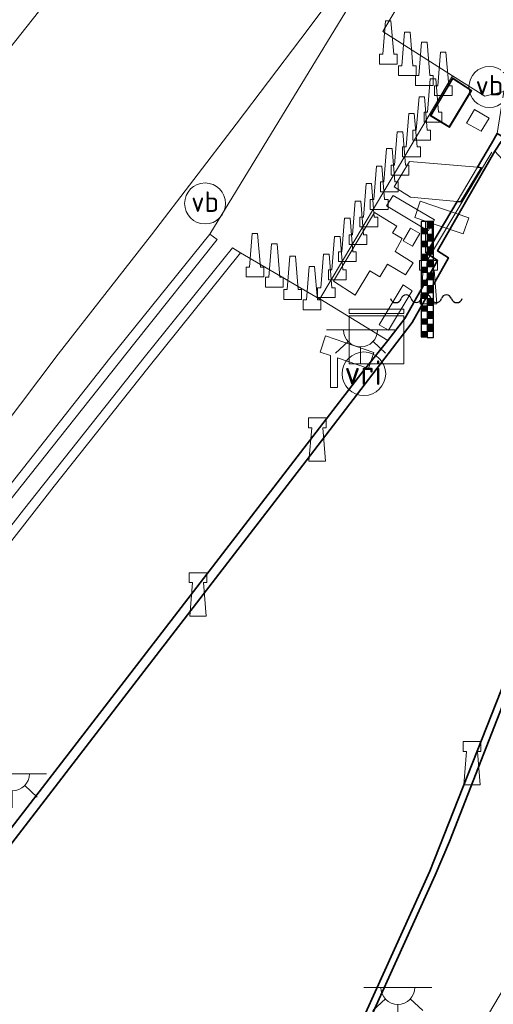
# Model space of a CAD drawing. Header units: metres. Extents: x 185049 to 189876, y 349292 to 352302.
# Tile 154 of 256: x 189216 to 189251, y 350255 to 350328. Entities that reach past the tile are written whole.
import ezdxf
from ezdxf.enums import TextEntityAlignment as Align

# ---------------------------------------------------------------- set-up
doc = ezdxf.new("R2010")
doc.units = ezdxf.units.M
for name, color, linetype, lineweight in [('B-WE-GK-KADEMUUR-GV', 150, 'Continuous', 35), ('B-WE-GR-GRAS-GV', 60, 'Continuous', 13), ('B-WE-GW-TALUD_KRUIN-G', 90, 'Continuous', 18), ('B-WE-GW-TALUD_TEEN-G', 90, 'Continuous', 18), ('B-WE-IE-MEUBILAIR_WATERWEGMEUBILAIR-S', 150, 'Continuous', 25), ('B-WE-IE-MEUBILAIR_WEGMEUBILAIR-S', 7, 'Continuous', 25), ('B-WE-IE-TERREINAFSCHEIDING_KUNSTMATIG_HEKWERK-G', 20, 'IE-TERREINAFSCHEIDING-KUNSTMATIG', 18), ('B-WE-KG-KADASTRAAL_DAKRAND-G', 170, 'Continuous', 18), ('B-WE-KL-DATA-S', 90, 'Continuous', 25), ('B-WE-KL-ET_LS_OV_LICHTPUNT-S', 190, 'Continuous', 25), ('B-WE-OB-OEVERVOORZIENING-G', 7, 'Continuous', 18), ('B-WE-OG-BEBOUWING_NUTSGEBOUW-GV', 7, 'Continuous', 18), ('B-WE-OG-WATER_KANAAL-GV', 120, 'Continuous', 18), ('B-WE-RI-GWA_RIOOLPUT-GV', 30, 'Continuous', 18), ('B-WE-VH-VERHARDING_ASFALT-GV', 252, 'Continuous', 18), ('B-WE-VH-VERHARDING_ASFALT_GROEN-GV', 100, 'Continuous', 18), ('B-WE-VH-VERHARDING_BETON-GV', 252, 'Continuous', 18), ('B-WE-VH-VERHARDING_ROOSTER-GV', 252, 'Continuous', 18), ('B-WE-VW-VRI-S', 160, 'Continuous', 25)]:
    doc.layers.add(name, color=color, linetype=linetype, lineweight=lineweight)
doc.styles.add('NLCS-ISO', font='NLCS-ISO.ttf')
doc.linetypes.add('IE-TERREINAFSCHEIDING-KUNSTMATIG', pattern='A,4,[82,NLCS.SHX,S=0.75,R=90,X=0,Y=0],4,-2', length=10)

# ---------------------------------------------------------------- blocks, each defined once
blk = doc.blocks.new('SIE-WATER_BOLDER-SO')
at = {"color": 0, "linetype": 'ByBlock', "lineweight": 18}
blk.add_lwpolyline([(0.402, 0.867), (0.602, -1.587), (-0.602, -1.587), (-0.402, 0.867), (-0.65, 0.867), (-0.65, 1.587), (0.65, 1.587), (0.65, 0.867)], close=True, dxfattribs=at)
blk = doc.blocks.new('SKL-ET_OV_LICHTPUNT-SO')
at = {"color": 0, "linetype": 'ByBlock', "lineweight": 18}
for points in [[(-1.25, 0), (-2.5, 0)], [(1.25, 0), (2.5, 0)], [(-0.915, -0.851), (-1.831, -1.703)], [(0, -1.25), (0, -2.5)], [(0.915, -0.851), (1.831, -1.703)]]:
    blk.add_lwpolyline(points, dxfattribs=at)
blk.add_lwpolyline([(0, 0), (1.25, 0, -1), (-1.25, 0)], format="xyb", close=True, dxfattribs=at)
blk = doc.blocks.new('SIE-WEG_GELEIDECONSTRUCTIE-SO')
at = {"color": 0, "linetype": 'ByBlock', "lineweight": 18}
blk.add_lwpolyline([(0.402, -0.867), (0.202, 1.587), (-0.202, 1.587), (-0.402, -0.867), (-0.65, -0.867), (-0.65, -1.587), (0.65, -1.587), (0.65, -0.867)], close=True, dxfattribs=at)
blk = doc.blocks.new('SKL-DATA_KAST-SO')
at = {"color": 0, "linetype": 'ByBlock', "lineweight": 18}
for points in [[(-2, 2), (2, 2), (2, 1.68), (-2, 1.68)], [(-2, 1.52), (2, 1.52), (2, -2), (-2, -2)]]:
    blk.add_lwpolyline(points, close=True, dxfattribs=at)
blk = doc.blocks.new('SIE-WATER_WATERSTANDMETER-SO')
h = blk.add_hatch(color=256)
h.dxf.hatch_style = 1
h.paths.add_polyline_path([(0, 5.167), (-0.455, 5.167), (-0.455, 4.696), (0, 4.696)])
h = blk.add_hatch(color=256)
h.dxf.hatch_style = 1
h.paths.add_polyline_path([(0.455, 5.639), (0, 5.639), (0, 5.167), (0.455, 5.167)])
h = blk.add_hatch(color=256)
h.dxf.hatch_style = 1
h.paths.add_polyline_path([(0.455, 4.696), (0, 4.696), (0, 4.224), (0.455, 4.224)])
h = blk.add_hatch(color=256)
h.dxf.hatch_style = 1
h.paths.add_polyline_path([(0, 4.224), (-0.455, 4.224), (-0.455, 3.752), (0, 3.752)])
h = blk.add_hatch(color=256)
h.dxf.hatch_style = 1
h.paths.add_polyline_path([(0.455, 3.752), (0, 3.752), (0, 3.28), (0.455, 3.28)])
h = blk.add_hatch(color=256)
h.dxf.hatch_style = 1
h.paths.add_polyline_path([(0, 3.28), (-0.455, 3.28), (-0.455, 2.808), (0, 2.808)])
h = blk.add_hatch(color=256)
h.dxf.hatch_style = 1
h.paths.add_polyline_path([(0, 2.336), (-0.455, 2.336), (-0.455, 1.865), (0, 1.865)])
h = blk.add_hatch(color=256)
h.dxf.hatch_style = 1
h.paths.add_polyline_path([(0.455, 2.808), (0, 2.808), (0, 2.336), (0.455, 2.336)])
h = blk.add_hatch(color=256)
h.dxf.hatch_style = 1
h.paths.add_polyline_path([(0.455, 1.865), (0, 1.865), (0, 1.393), (0.455, 1.393)])
h = blk.add_hatch(color=256)
h.dxf.hatch_style = 1
h.paths.add_polyline_path([(0, 1.393), (-0.455, 1.393), (-0.455, 0.921), (0, 0.921)])
h = blk.add_hatch(color=256)
h.dxf.hatch_style = 1
h.paths.add_polyline_path([(0.455, 0.921), (0, 0.921), (0, 0.449), (0.455, 0.449)])
h = blk.add_hatch(color=256)
h.dxf.hatch_style = 1
h.paths.add_polyline_path([(0, 0.449), (-0.455, 0.449), (-0.455, -0.023), (0, -0.023)])
h = blk.add_hatch(color=256)
h.dxf.hatch_style = 1
h.paths.add_polyline_path([(0, -0.495), (-0.455, -0.495), (-0.455, -0.967), (0, -0.967)])
h = blk.add_hatch(color=256)
h.dxf.hatch_style = 1
h.paths.add_polyline_path([(0.455, -0.023), (0, -0.023), (0, -0.495), (0.455, -0.495)])
h = blk.add_hatch(color=256)
h.dxf.hatch_style = 1
h.paths.add_polyline_path([(0, -1.438), (-0.455, -1.438), (-0.455, -1.91), (0, -1.91)])
h = blk.add_hatch(color=256)
h.dxf.hatch_style = 1
h.paths.add_polyline_path([(0.455, -0.967), (0, -0.967), (0, -1.438), (0.455, -1.438)])
h = blk.add_hatch(color=256)
h.dxf.hatch_style = 1
h.paths.add_polyline_path([(0.455, -1.91), (0, -1.91), (0, -2.382), (0.455, -2.382)])
h = blk.add_hatch(color=256)
h.dxf.hatch_style = 1
h.paths.add_polyline_path([(0, -2.382), (-0.455, -2.382), (-0.455, -2.854), (0, -2.854)])
blk.add_lwpolyline([(0.455, -2.793), (0.455, 5.639), (-0.455, 5.639), (-0.455, -2.793)])
for points in [[(0.455, 5.639), (0, 5.639), (0, 5.167), (0.455, 5.167)], [(0.455, 5.167), (0, 5.167), (0, 4.696), (0.455, 4.696)], [(0.455, 4.696), (0, 4.696), (0, 4.224), (0.455, 4.224)], [(0.455, 4.224), (0, 4.224), (0, 3.752), (0.455, 3.752)], [(0.455, 3.752), (0, 3.752), (0, 3.28), (0.455, 3.28)], [(0.455, 3.28), (0, 3.28), (0, 2.808), (0.455, 2.808)], [(0.455, 2.808), (0, 2.808), (0, 2.336), (0.455, 2.336)], [(0.455, 2.336), (0, 2.336), (0, 1.865), (0.455, 1.865)], [(0.455, 1.865), (0, 1.865), (0, 1.393), (0.455, 1.393)], [(0.455, 1.393), (0, 1.393), (0, 0.921), (0.455, 0.921)], [(0.455, 0.921), (0, 0.921), (0, 0.449), (0.455, 0.449)], [(0.455, 0.449), (0, 0.449), (0, -0.023), (0.455, -0.023)], [(0.455, -0.023), (0, -0.023), (0, -0.495), (0.455, -0.495)], [(0.455, -0.495), (0, -0.495), (0, -0.967), (0.455, -0.967)], [(0.455, -0.967), (0, -0.967), (0, -1.438), (0.455, -1.438)], [(0.455, -1.438), (0, -1.438), (0, -1.91), (0.455, -1.91)], [(0.455, -1.91), (0, -1.91), (0, -2.382), (0.455, -2.382)], [(0.455, -2.382), (0, -2.382), (0, -2.854), (0.455, -2.854)]]:
    blk.add_lwpolyline(points, close=True)
for centre, radius, start, end in [((-1.554, -0.12), 0.381, 16.89466, 163.10534), ((-0.077, -0.12), 0.381, 16.89466, 163.10534), ((1.4, -0.12), 0.381, 16.89466, 163.10534), ((-2.314, 0.111), 0.413, 196.89466, 343.10534), ((-0.816, 0.105), 0.391, 196.89466, 343.10534), ((0.662, 0.105), 0.391, 196.89466, 343.10534), ((2.16, 0.111), 0.413, 196.89466, 343.10534)]:
    blk.add_arc(centre, radius, start, end)
blk = doc.blocks.new('SIE-WEG_CAMERA-SO')
at = {"color": 0, "linetype": 'ByBlock', "lineweight": 18}
blk.add_lwpolyline([(-1.224, 0.415), (-1.224, -1.924), (-0.724, -1.924), (-0.724, 0.245), (1.552, -0.526), (1.953, 0.658), (-1.599, 1.861), (-2, 0.677)], close=True, dxfattribs=at)
blk = doc.blocks.new('SIE-WEG_PAAL_VERKEERSBORD-SO')
at = {"color": 0, "linetype": 'ByBlock', "lineweight": 18}
blk.add_circle((0, 0), 1.5, dxfattribs=at)
at = {"color": 0, "linetype": 'ByBlock', "lineweight": 18, "style": 'NLCS-ISO'}
blk.add_text('vb', height=1.5, dxfattribs=at).set_placement((0, 0.132), align=Align.MIDDLE_CENTER)
blk = doc.blocks.new('SKL-VRI_PAAL-SO')
at = {"lineweight": 18}
blk.add_circle((0, 0), 1.593, dxfattribs=at)
at = {"lineweight": 18, "style": 'NLCS-ISO'}
blk.add_text('vri', height=1.8, dxfattribs=at).set_placement((-0.057, 0.076), align=Align.MIDDLE_CENTER)

msp = doc.modelspace()

# ---------------------------------------------------------------- linework, layer by layer
at = {"layer": 'B-WE-GK-KADEMUUR-GV'}
for points in [[(189273.202, 350352.544, 20.675), (189252.644, 350318.107, 20.675), (189251.794, 350318.648, 20.675), (189251.33, 350317.933, 32.345), (189247.125, 350310.642, 32.345), (189247.925, 350310.12, 32.345), (189245.261, 350305.391, 32.345), (189237.5, 350295.249, 32.345), (189225.364, 350279.523, 32.345), (189214.115, 350264.951, 32.345)], [(189237.838, 350245.981, 32.345), (189246.565, 350265.226, 32.345), (189252.129, 350279.325, 32.345), (189259.237, 350297.231, 32.345), (189262.059, 350301.766, 32.345), (189263.059, 350301.199, 32.345), (189267.452, 350308.661, 32.345), (189267.742, 350309.155, 32.345), (189266.608, 350309.921, 20.675), (189287.571, 350345.003, 20.675)], [(189210.842, 350261.888, 34.122), (189220.459, 350274.329, 34.122), (189230.887, 350287.81, 34.1), (189241.581, 350301.702, 34.109), (189243.49, 350304.067, 34.143), (189244.738, 350305.685, 34.168), (189247.126, 350309.925, 34.147), (189246.5803, 350310.2808, 34.0522), (189246.557, 350310.296, 34.152), (189246.317, 350310.453, 34.154), (189248.561, 350314.2493, 34.1464), (189248.823, 350314.226, 34.097), (189250.335, 350316.699, 34.079), (189250.212, 350316.746, 34.081), (189250.0453, 350316.7601, 34.1414), (189251.069, 350318.492, 34.138), (189251.483, 350319.23, 34.13), (189252.498, 350318.629, 34.155), (189256.8041, 350325.8432, 34.157), (189257.6143, 350327.2005, 34.1574), (189259.9526, 350331.118, 34.1585)], [(189253.996, 350282.721, 34.033), (189248.003, 350267.387, 34.041), (189246.957, 350264.936, 34.05), (189239.696, 350248.917, 34.054)]]:
    msp.add_polyline3d(points, dxfattribs=at)
at = {"layer": 'B-WE-GR-GRAS-GV'}
for points in [[(189209.551, 350342.933, 27.365), (189216.991, 350353.468, 27.571), (189225.363, 350365.252, 28.082), (189232.466, 350375.166, 28.353), (189233.912, 350374.338, 28.153), (189226.767, 350364.598, 27.904), (189217.515, 350351.386, 27.478), (189228.228, 350363.709, 27.348), (189235.398, 350373.488, 27.312), (189250.028, 350365.111, 27.902), (189241.807, 350355.953, 27.82), (189233.116, 350346.501, 27.769), (189223.793, 350335.612, 27.82), (189215.75, 350325.444, 27.698)], [(189215.75, 350325.444, 27.698), (189223.793, 350335.612, 27.82), (189233.116, 350346.501, 27.769), (189241.807, 350355.953, 27.82), (189250.028, 350365.111, 27.902), (189257.519, 350360.823, 31.661), (189249.976, 350347.798, 32.464), (189245.627, 350340.668, 32.924), (189242.933, 350335.045, 33.4), (189240.513, 350330.71, 33.831), (189237.115, 350326.152, 33.89), (189232.365, 350319.915, 33.965), (189226.165, 350311.794, 34.079), (189219.321, 350303.067, 34.181), (189212.35, 350293.87, 34.168)], [(189212.35, 350293.87, 34.168), (189219.321, 350303.067, 34.181), (189226.165, 350311.794, 34.079), (189232.365, 350319.915, 33.965), (189237.115, 350326.152, 33.89), (189240.513, 350330.71, 33.831), (189242.933, 350335.045, 33.4), (189245.627, 350340.668, 32.924), (189249.976, 350347.798, 32.464), (189257.519, 350360.823, 31.661), (189259.1761, 350359.8735, 31.9016), (189256.089, 350354.522, 32.112), (189246.082, 350337.61, 33.257), (189240.392, 350328.154, 33.887), (189236.304, 350321.454, 33.988), (189230.442, 350311.863, 34.069), (189223.111, 350302.767, 34.093), (189215.604, 350293.264, 34.134)], [(189188.282, 350254.6, 34.183), (189189.302, 350255.816, 34.173), (189189.854, 350255.373, 34.183), (189196.988, 350264.961, 34.163), (189203.686, 350273.691, 34.145), (189212.276, 350284.789, 34.142), (189219.029, 350293.411, 34.146), (189225.897, 350302.047, 34.126), (189232.684, 350310.493, 34.084), (189238.487, 350307.107, 34.053), (189238.4962, 350307.1224, 34.0791), (189243.49, 350304.067, 34.143), (189241.581, 350301.702, 34.109), (189230.887, 350287.81, 34.1), (189220.459, 350274.329, 34.122), (189210.842, 350261.888, 34.122), (189199.825, 350247.644, 34.126)], [(189239.696, 350248.917, 34.054), (189246.957, 350264.936, 34.05), (189248.003, 350267.387, 34.041), (189253.996, 350282.721, 34.033), (189258.362, 350293.57, 34.092), (189259.047, 350294.868, 34.08), (189261.602, 350293.344, 34.05), (189258.057, 350287.35, 34.07), (189267.061, 350281.984, 34.029), (189260.993, 350271.726, 34.087), (189252.896, 350258.174, 34.062), (189239.553, 350235.695, 34.062)]]:
    msp.add_polyline3d(points, dxfattribs=at)
msp.add_polyline3d([(189254.089, 350338.285, 33.168), (189251.057, 350329.648, 33.932), (189255.349, 350336.133, 33.97), (189261.29, 350346.346, 33.906), (189266.789, 350355.868, 33.807), (189270.565, 350353.894, 34.109), (189263.539, 350342.051, 34.075), (189253.402, 350324.785, 34.123), (189251.975, 350322.29, 34.112), (189250.595, 350321.964, 34.113), (189248.23, 350323.447, 34.122), (189243.109, 350326.689, 34.015), (189248.676, 350336.031, 33.322), (189258.661, 350352.909, 32.179), (189261.8633, 350358.4427, 31.9665), (189263.09, 350357.801, 31.948), (189259.374, 350350.574, 32.321), (189256.24, 350343.822, 32.768)], close=True, dxfattribs=at)
at = {"layer": 'B-WE-GW-TALUD_KRUIN-G'}
msp.add_polyline3d([(189178.525, 350255.299, 33.826), (189182.487, 350261.128, 33.788), (189186.14, 350265.983, 33.805), (189189.57, 350269.71, 33.826), (189193.237, 350271.866, 33.953), (189198.319, 350276.871, 34.008), (189204.712, 350284.215, 34.126), (189212.35, 350293.87, 34.168), (189219.321, 350303.067, 34.181), (189226.165, 350311.794, 34.079), (189232.365, 350319.915, 33.965), (189237.115, 350326.152, 33.89), (189240.513, 350330.71, 33.831), (189242.933, 350335.045, 33.4), (189245.627, 350340.668, 32.924), (189249.976, 350347.798, 32.464), (189257.519, 350360.823, 31.661)], dxfattribs=at)
at = {"layer": 'B-WE-GW-TALUD_TEEN-G'}
msp.add_polyline3d([(189250.028, 350365.111, 27.902), (189241.807, 350355.953, 27.82), (189233.116, 350346.501, 27.769), (189223.793, 350335.612, 27.82), (189215.75, 350325.444, 27.698), (189205.25, 350312.144, 27.706), (189197.869, 350302.577, 27.647), (189188.888, 350290.78, 27.786), (189182.767, 350283.912, 27.685), (189176.911, 350279.537, 27.491), (189168.48, 350266.847, 27.424), (189160.723, 350252.714, 27.457)], dxfattribs=at)
at = {"layer": 'B-WE-IE-TERREINAFSCHEIDING_KUNSTMATIG_HEKWERK-G'}
msp.add_polyline3d([(189246.282, 350309.038, 34.058), (189246.375, 350309.936, 34.018), (189251.096, 350317.867, 34.041)], dxfattribs=at)
at = {"layer": 'B-WE-KG-KADASTRAAL_DAKRAND-G'}
msp.add_polyline3d([(189247.9771, 350319.7414, 36.47), (189246.6624, 350320.5303, 36.45), (189248.2544, 350323.2167, 36.44), (189249.5701, 350322.3615, 36.45)], close=True, dxfattribs=at)
at = {"layer": 'B-WE-OB-OEVERVOORZIENING-G'}
msp.add_polyline3d([(189203.695, 350251.509, 32.345), (189214.115, 350264.951, 32.345), (189225.364, 350279.523, 32.345), (189237.5, 350295.249, 32.345), (189245.261, 350305.391, 32.345), (189247.925, 350310.12, 32.345), (189247.125, 350310.642, 32.345), (189251.33, 350317.933, 32.345), (189257.761, 350310.895, 32.345), (189267.452, 350308.661, 32.345), (189263.059, 350301.199, 32.345), (189262.059, 350301.766, 32.345), (189259.237, 350297.231, 32.345), (189252.129, 350279.325, 32.345), (189246.565, 350265.226, 32.345), (189237.838, 350245.981, 32.345)], dxfattribs=at)
at = {"layer": 'B-WE-OG-BEBOUWING_NUTSGEBOUW-GV'}
msp.add_polyline3d([(189249.638, 350322.377, 34.22), (189247.994, 350319.673, 34.06), (189246.594, 350320.513, 34.18), (189248.238, 350323.287, 34.09)], close=True, dxfattribs=at)
at = {"layer": 'B-WE-OG-WATER_KANAAL-GV'}
msp.add_polyline3d([(189203.695, 350251.509, 32.345), (189214.115, 350264.951, 32.345), (189225.364, 350279.523, 32.345), (189237.5, 350295.249, 32.345), (189245.261, 350305.391, 32.345), (189247.925, 350310.12, 32.345), (189247.125, 350310.642, 32.345), (189251.33, 350317.933, 32.345), (189257.761, 350310.895, 32.345), (189267.452, 350308.661, 32.345), (189263.059, 350301.199, 32.345), (189262.059, 350301.766, 32.345), (189259.237, 350297.231, 32.345), (189252.129, 350279.325, 32.345), (189246.565, 350265.226, 32.345), (189237.838, 350245.981, 32.345)], dxfattribs=at)
at = {"layer": 'B-WE-RI-GWA_RIOOLPUT-GV'}
for points in [[(189250.91, 350320.339, 34.065), (189250.333, 350319.385, 34.063), (189249.239, 350319.988, 34.061), (189249.838, 350320.977, 34.059)], [(189250.0453, 350316.7601, 34.1414), (189248.561, 350314.2493, 34.1464), (189245.154, 350314.552, 34.064), (189243.94, 350315.317, 34.07), (189245.079, 350317.181, 34.071)], [(189250.335, 350316.699, 34.079), (189248.823, 350314.226, 34.097), (189248.561, 350314.2493, 34.1464), (189250.0453, 350316.7601, 34.1414), (189250.212, 350316.746, 34.081)], [(189246.912, 350312.903, 34.051), (189246.442, 350312.104, 34.043), (189243.391, 350313.92, 34.079), (189243.883, 350314.692, 34.061)], [(189245.348, 350309.767, 34.068), (189244.783, 350308.883, 34.062), (189243.449, 350309.657, 34.079), (189242.894, 350308.731, 34.079), (189242.174, 350309.181, 34.085), (189241.099, 350307.391, 34.075), (189239.502, 350308.407, 34.074), (189242.512, 350313.448, 34.067), (189244.138, 350312.447, 34.065), (189243.83, 350311.946, 34.067), (189244.536, 350311.532, 34.063), (189244.019, 350310.583, 34.064)]]:
    msp.add_polyline3d(points, close=True, dxfattribs=at)
at = {"layer": 'B-WE-VH-VERHARDING_ASFALT-GV'}
msp.add_polyline3d([(189216.138, 350292.829, 34.131), (189224.932, 350303.894, 34.096), (189230.976, 350311.455, 34.062), (189230.442, 350311.863, 34.069), (189236.304, 350321.454, 33.988), (189240.392, 350328.154, 33.887), (189246.082, 350337.61, 33.257), (189256.089, 350354.522, 32.112), (189259.1761, 350359.8735, 31.9016), (189261.8633, 350358.4427, 31.9665), (189258.661, 350352.909, 32.179), (189248.676, 350336.031, 33.322), (189243.109, 350326.689, 34.015), (189248.23, 350323.447, 34.122), (189243.345, 350315.218, 34.067), (189238.4962, 350307.1224, 34.0791), (189238.487, 350307.107, 34.053), (189232.684, 350310.493, 34.084), (189232.088, 350310.852, 34.073), (189225.716, 350302.958, 34.13), (189216.779, 350291.667, 34.145), (189206.437, 350278.385, 34.149)], dxfattribs=at)
at = {"layer": 'B-WE-VH-VERHARDING_ASFALT_GROEN-GV'}
for points in [[(189194.455, 350264.718, 34.168), (189188.317, 350256.584, 34.172), (189187.758, 350256.986, 34.136), (189193.445, 350264.528, 34.164), (189201.943, 350275.712, 34.112), (189215.604, 350293.264, 34.134), (189223.111, 350302.767, 34.093), (189230.442, 350311.863, 34.069), (189230.976, 350311.455, 34.062), (189224.932, 350303.894, 34.096), (189216.138, 350292.829, 34.131), (189204.934, 350278.47, 34.131)], [(189196.988, 350264.961, 34.163), (189189.854, 350255.373, 34.183), (189189.302, 350255.816, 34.173), (189195.229, 350263.731, 34.169), (189206.437, 350278.385, 34.149), (189216.779, 350291.667, 34.145), (189225.716, 350302.958, 34.13), (189232.088, 350310.852, 34.073), (189232.684, 350310.493, 34.084), (189225.897, 350302.047, 34.126), (189219.029, 350293.411, 34.146), (189212.276, 350284.789, 34.142), (189203.686, 350273.691, 34.145)]]:
    msp.add_polyline3d(points, close=True, dxfattribs=at)
at = {"layer": 'B-WE-VH-VERHARDING_BETON-GV'}
for points in [[(189251.9789, 350322.2881, 34.087), (189251.483, 350319.23, 34.13), (189251.069, 350318.492, 34.138), (189250.0453, 350316.7601, 34.1414), (189245.079, 350317.181, 34.071), (189243.94, 350315.317, 34.07), (189245.154, 350314.552, 34.064), (189248.561, 350314.2493, 34.1464), (189246.317, 350310.453, 34.154), (189246.557, 350310.296, 34.152), (189246.5803, 350310.2808, 34.0522), (189247.126, 350309.925, 34.147), (189244.738, 350305.685, 34.168), (189243.49, 350304.067, 34.143), (189238.4962, 350307.1224, 34.0791), (189243.345, 350315.218, 34.067), (189248.23, 350323.447, 34.122), (189250.595, 350321.964, 34.113), (189251.975, 350322.29, 34.112), (189253.402, 350324.785, 34.123), (189263.539, 350342.051, 34.075), (189253.845, 350325.477, 34.067)], [(189249.638, 350322.377, 34.22), (189248.238, 350323.287, 34.09), (189246.594, 350320.513, 34.18), (189247.994, 350319.673, 34.06)], [(189249.239, 350319.988, 34.061), (189250.333, 350319.385, 34.063), (189250.91, 350320.339, 34.065), (189249.838, 350320.977, 34.059)], [(189243.391, 350313.92, 34.079), (189246.442, 350312.104, 34.043), (189246.912, 350312.903, 34.051), (189243.883, 350314.692, 34.061)], [(189244.138, 350312.447, 34.065), (189242.512, 350313.448, 34.067), (189239.502, 350308.407, 34.074), (189241.099, 350307.391, 34.075), (189242.174, 350309.181, 34.085), (189242.894, 350308.731, 34.079), (189243.449, 350309.657, 34.079), (189244.783, 350308.883, 34.062), (189245.348, 350309.767, 34.068), (189244.019, 350310.583, 34.064), (189244.536, 350311.532, 34.063), (189243.83, 350311.946, 34.067)]]:
    msp.add_polyline3d(points, close=True, dxfattribs=at)
at = {"layer": 'B-WE-VH-VERHARDING_ROOSTER-GV'}
for points in [[(189245.8261, 350311.8938, 34.069), (189245.286, 350310.97, 34.067), (189244.602, 350311.373, 34.067), (189245.136, 350312.296, 34.072)], [(189245.27, 350307.714, 34.068), (189243.534, 350304.819, 34.065), (189242.855, 350305.221, 34.063), (189244.603, 350308.133, 34.068)]]:
    msp.add_polyline3d(points, close=True, dxfattribs=at)

# ---------------------------------------------------------------- block references
at = {"layer": 'B-WE-IE-MEUBILAIR_WATERWEGMEUBILAIR-S'}
for name, p in [('SIE-WATER_WATERSTANDMETER-SO', (189246.375, 350307.142, 34.075)), ('SIE-WATER_BOLDER-SO', (189246.463, 350308.343, 34.147)), ('SIE-WATER_BOLDER-SO', (189238.305, 350296.813, 34.143)), ('SIE-WATER_BOLDER-SO', (189229.562, 350285.482, 34.159)), ('SIE-WATER_BOLDER-SO', (189249.643, 350273.118, 34.054))]:
    msp.add_blockref(name, p, dxfattribs=at)
at = {"layer": 'B-WE-IE-MEUBILAIR_WEGMEUBILAIR-S'}
for name, p in [('SIE-WEG_GELEIDECONSTRUCTIE-SO', (189243.511, 350325.897, 34.044)), ('SIE-WEG_GELEIDECONSTRUCTIE-SO', (189244.914, 350325.0453, 34.089)), ('SIE-WEG_GELEIDECONSTRUCTIE-SO', (189246.158, 350324.327, 34.074)), ('SIE-WEG_GELEIDECONSTRUCTIE-SO', (189247.541, 350323.591, 34.044)), ('SIE-WEG_PAAL_VERKEERSBORD-SO', (189250.926, 350322.629, 33.85)), ('SIE-WEG_GELEIDECONSTRUCTIE-SO', (189246.786, 350321.65, 34.053)), ('SIE-WEG_GELEIDECONSTRUCTIE-SO', (189245.969, 350320.325, 34.058)), ('SIE-WEG_GELEIDECONSTRUCTIE-SO', (189245.217, 350319.104, 34.062)), ('SIE-WEG_GELEIDECONSTRUCTIE-SO', (189244.377, 350317.769, 34.029)), ('SIE-WEG_GELEIDECONSTRUCTIE-SO', (189243.594, 350316.548, 34.043)), ('SIE-WEG_GELEIDECONSTRUCTIE-SO', (189242.846, 350315.248, 34.045)), ('SIE-WEG_PAAL_VERKEERSBORD-SO', (189230.087, 350314.101, 34.203)), ('SIE-WEG_GELEIDECONSTRUCTIE-SO', (189242.089, 350313.972, 34.056)), ('SIE-WEG_GELEIDECONSTRUCTIE-SO', (189241.291, 350312.684, 34.056)), ('SIE-WEG_CAMERA-SO', (189247.4545, 350312.3995, 34.0495)), ('SIE-WEG_GELEIDECONSTRUCTIE-SO', (189240.514, 350311.438, 34.045)), ('SIE-WEG_GELEIDECONSTRUCTIE-SO', (189233.738, 350310.313, 34.088)), ('SIE-WEG_GELEIDECONSTRUCTIE-SO', (189239.777, 350310.102, 34.072)), ('SIE-WEG_GELEIDECONSTRUCTIE-SO', (189235.16, 350309.561, 34.079)), ('SIE-WEG_GELEIDECONSTRUCTIE-SO', (189236.51, 350308.665, 34.07)), ('SIE-WEG_GELEIDECONSTRUCTIE-SO', (189238.973, 350308.804, 34.07)), ('SIE-WEG_GELEIDECONSTRUCTIE-SO', (189237.914, 350307.912, 34.079)), ('SIE-WEG_CAMERA-SO', (189240.51, 350302.5445, 34.023))]:
    msp.add_blockref(name, p, dxfattribs=at)
at = {"layer": 'B-WE-KL-DATA-S'}
msp.add_blockref('SKL-DATA_KAST-SO', (189242.645, 350304.355, 33.916), dxfattribs=at)
at = {"layer": 'B-WE-KL-ET_LS_OV_LICHTPUNT-S'}
for p in [(189241.4835, 350304.8455, 33.9965), (189215.96, 350272.351, 34.097), (189244.214, 350256.714, 34.079)]:
    msp.add_blockref('SKL-ET_OV_LICHTPUNT-SO', p, dxfattribs=at)
at = {"layer": 'B-WE-VW-VRI-S'}
msp.add_blockref('SKL-VRI_PAAL-SO', (189241.731, 350301.636, 34.0375), dxfattribs=at)

doc.saveas('drawing.dxf')
